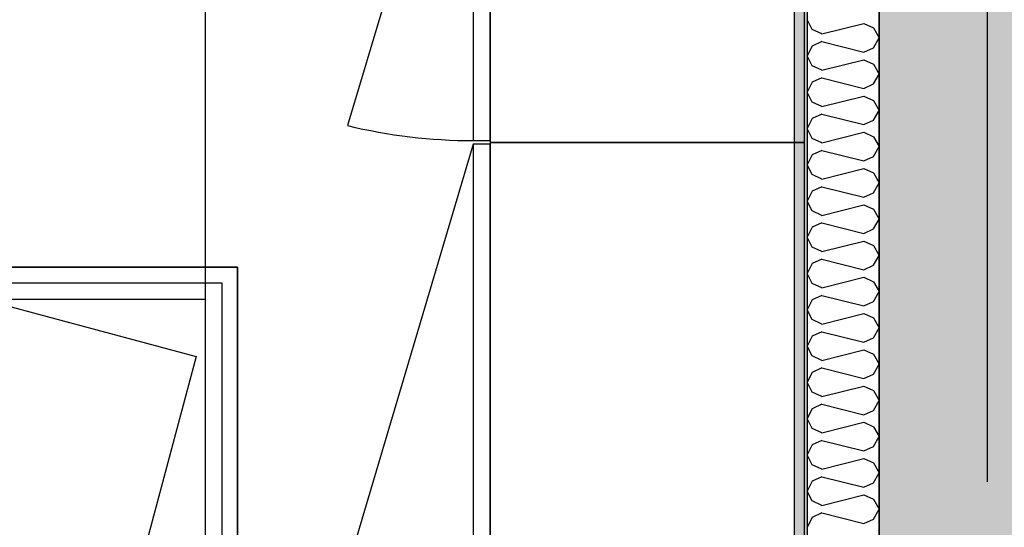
# Model space of a CAD drawing. Header units: millimetres. Extents: x -150 to 340931, y -1115 to 365939.
# Tile 126 of 253: x 285166 to 286169, y 355541 to 356058. Entities that reach past the tile are written whole.
import ezdxf
from ezdxf.enums import TextEntityAlignment as Align

# ---------------------------------------------------------------- set-up
doc = ezdxf.new("R2010")
doc.units = ezdxf.units.MM
doc.header["$LTSCALE"] = 0.5
doc.header["$MEASUREMENT"] = 0
doc.linetypes.add('Akselinje', pattern=[1500, 1000, -200, 100, -200])
doc.linetypes.add('PLINE', pattern=[0])
for name, color, linetype in [('232- Ikke-bærende yttervegger (Skravur)(Nye konstruksjoner)', 7, 'Continuous'), ('232- Ikke-bærende yttervegger(Nye konstruksjoner)', 7, 'Continuous'), ('242- Ikke-bærende innervegger (Skravur)(Nye konstruksjoner)', 7, 'Continuous'), ('242- Ikke-bærende innervegger(Nye konstruksjoner)', 7, 'Continuous'), ('273- Kjøkkeninnredning(Nye konstruksjoner)', 7, 'Continuous'), ('82-- Modullinjer(Nye konstruksjoner)', 7, 'Continuous'), ('842-M___1_50 Målsetting bygning(Nye konstruksjoner)', 7, 'Continuous'), ('862- M___Nettoareal(Nye konstruksjoner)', 7, 'Continuous'), ('862- M___Nettoareal(Polylinje)(Nye konstruksjoner)', 7, 'Continuous'), ('862- M___Nettoareal(Tekst)(Nye konstruksjoner)', 7, 'Continuous')]:
    doc.layers.add(name, color=color, linetype=linetype)
doc.layers.add('236- Innvendig kledning og overflate(Nye konstruksjoner)', color=7, linetype='Continuous', lineweight=0)
doc.styles.add('GENERATED_STYLE_1', font='txt')
doc.styles.add('GENERATED_STYLE_3', font='arial.ttf')
doc.styles.add('GENERATED_STYLE_5', font='arial.ttf')
doc.dimstyles.new('GENERATED_STYLE__1', dxfattribs={"dimtxt": 100, "dimasz": 95, "dimexe": 0.18, "dimexo": 0.0625, "dimgap": 0, "dimtad": 1, "dimtih": 1, "dimtoh": 1, "dimdec": 0, "dimzin": 0, "dimdsep": 46, "dimtxsty": 'GENERATED_STYLE_3', "dimblk": 'ARROWHEAD_6', "dimblk1": 'ARROWHEAD_6', "dimblk2": 'ARROWHEAD_6', "dimcen": 0.09, "dimse1": 1, "dimse2": 1, "dimclrd": 256, "dimclre": 256, "dimclrt": 256, "dimadec": 1, "dimazin": 0, "dimtfac": 1, "dimtdec": 4, "dimtmove": 0, "dimatfit": 3, "dimfxl": 1, "dimtolj": 1, "dimtzin": 0, "dimarcsym": 0})

# ---------------------------------------------------------------- blocks, each defined once
blk = doc.blocks.new('LEILIGHET 8__1', base_point=(283768.6, 348580.7))
at = {"layer": '862- M___Nettoareal(Polylinje)(Nye konstruksjoner)', "flags": 128}
blk.add_lwpolyline([(286041, 356380.7), (277911, 356380.7), (277911, 348080.7), (281226, 348080.7), (281226, 349780.7), (286041, 349780.7)], close=True, dxfattribs=at)
at = {"layer": '862- M___Nettoareal(Tekst)(Nye konstruksjoner)', "style": 'GENERATED_STYLE_1'}
for tag, p in [('DUMMY_861', (280015.2, 358168.6)), ('ROOM_NAME', (279278, 358118.8)), ('DUMMY_862', (279278, 357980.3))]:
    blk.add_attdef(tag, text='', height=100, dxfattribs=at).set_placement(p, align=Align.TOP_LEFT)
blk = doc.blocks.new('STUE__36', base_point=(282599.5, 355025.2))
at = {"layer": '862- M___Nettoareal(Polylinje)(Nye konstruksjoner)', "linetype": 'PLINE', "flags": 128}
blk.add_lwpolyline([(281350, 349780.7), (285955, 349780.7), (285955, 356380.7), (281350, 356380.7), (281350, 355490.7), (281350, 354480.7)], close=True, dxfattribs=at)
at = {"layer": '862- M___Nettoareal(Tekst)(Nye konstruksjoner)', "style": 'GENERATED_STYLE_1'}
for tag, p in [('DUMMY_861', (282836.2, 355213.4)), ('ROOM_NAME', (282362.8, 355163.6)), ('DUMMY_862', (282362.8, 355025.2))]:
    blk.add_attdef(tag, text='', height=100, dxfattribs=at).set_placement(p, align=Align.TOP_LEFT)
blk = doc.blocks.new('Standard grid marker[84]', base_point=(286151, 363787.1))
at = {"layer": '82-- Modullinjer(Nye konstruksjoner)', "linetype": 'Akselinje'}
blk.add_line((286151, 363587.1), (286151, 339987.1), dxfattribs=at)
at = {"layer": '82-- Modullinjer(Nye konstruksjoner)', "style": 'GENERATED_STYLE_5'}
for tag, p in [('AC_MarkerText_1_0', (286151, 363965.3)), ('AC_MarkerText_1_1', (286151, 339715.3))]:
    blk.add_attdef(tag, text='', height=100, rotation=360, dxfattribs=at).set_placement(p, align=Align.TOP_CENTER)
blk = doc.blocks.new('7.06.01 Worktop[272]', base_point=(285355, 355772.7))
at = {"layer": '273- Kjøkkeninnredning(Nye konstruksjoner)', "linetype": 'PLINE'}
for p, q in [((285355, 356382.7), (285355, 355772.7)), ((285355, 355772.7), (282654, 355772.7))]:
    blk.add_line(p, q, dxfattribs=at)
blk = doc.blocks.new('7.06.01 Worktop[273]', base_point=(285355, 356382.7))
at = {"layer": '273- Kjøkkeninnredning(Nye konstruksjoner)', "linetype": 'PLINE'}
for p, q in [((285355, 356382.7), (285355, 354684.7)), ((285965, 354684.7), (285965, 356382.7))]:
    blk.add_line(p, q, dxfattribs=at)
blk = doc.blocks.new('7.01.10 Corner bench 90[281]', base_point=(285065, 356382.7))
at = {"layer": '273- Kjøkkeninnredning(Nye konstruksjoner)', "linetype": 'PLINE'}
for p, q in [((285065, 356382.7), (285065, 355805.7)), ((285965, 356382.7), (285065, 356382.7)), ((285965, 355482.7), (285965, 356382.7)), ((285065, 355805.7), (285388, 355805.7)), ((285067, 355805.7), (285067, 355789.7)), ((285388, 355805.7), (285067, 355805.7)), ((285388, 355805.7), (285388, 355482.7)), ((285388, 355484.7), (285388, 355805.7)), ((285067, 355789.7), (285372, 355789.7)), ((285067, 355789.6), (285346, 355714.8)), ((285372, 355789.7), (285372, 355484.7)), ((285346, 355714.8), (285271.2, 355435.6)), ((285372, 355484.7), (285388, 355484.7)), ((285388, 355482.7), (285965, 355482.7))]:
    blk.add_line(p, q, dxfattribs=at)
blk = doc.blocks.new('7.04.01 Top Cabinet with 1 door[287]', base_point=(285645, 356382.7))
at = {"layer": '273- Kjøkkeninnredning(Nye konstruksjoner)', "linetype": 'PLINE'}
blk.add_line((285628, 356380.8), (285500, 355949.8), dxfattribs=at)
at = {"layer": '273- Kjøkkeninnredning(Nye konstruksjoner)', "linetype": 'PLINE', "flags": 128}
for points in [[(285645, 356380.8), (285628, 356380.8), (285628, 355934.5), (285645, 355934.5)], [(285645, 356382.7), (285645, 355932.7), (285965, 355932.7), (285965, 356382.7)]]:
    blk.add_lwpolyline(points, close=True, dxfattribs=at)
at = {"layer": '273- Kjøkkeninnredning(Nye konstruksjoner)', "linetype": 'PLINE'}
blk.add_ellipse((285628, 356384.5), major_axis=(494.6, 0), ratio=0.909817, start_param=4.45059, end_param=4.712389, dxfattribs=at)
blk = doc.blocks.new('7.04.01 Top Cabinet with 1 door[288]', base_point=(285645, 355932.7))
at = {"layer": '273- Kjøkkeninnredning(Nye konstruksjoner)', "linetype": 'PLINE'}
blk.add_line((285628, 355930.8), (285500, 355499.8), dxfattribs=at)
at = {"layer": '273- Kjøkkeninnredning(Nye konstruksjoner)', "linetype": 'PLINE', "flags": 128}
for points in [[(285645, 355930.8), (285628, 355930.8), (285628, 355484.5), (285645, 355484.5)], [(285645, 355932.7), (285645, 355482.7), (285965, 355482.7), (285965, 355932.7)]]:
    blk.add_lwpolyline(points, close=True, dxfattribs=at)
at = {"layer": '273- Kjøkkeninnredning(Nye konstruksjoner)', "linetype": 'PLINE'}
blk.add_ellipse((285628, 355934.5), major_axis=(494.6, 0), ratio=0.909817, start_param=4.45059, end_param=4.712389, dxfattribs=at)
blk = doc.blocks.new('*D774')
at = {"layer": '842-M___1_50 Målsetting bygning(Nye konstruksjoner)', "linetype": 'PLINE'}
for p, q in [((276294.5, 363585.1), (276294.5, 363772.6)), ((335668.8, 363585.1), (335668.8, 363772.6)), ((276344.5, 363728.9), (276244.5, 363628.9)), ((335618.8, 363628.9), (335718.8, 363728.9)), ((276219.5, 363678.9), (276294.5, 363678.9)), ((276294.5, 363678.9), (335668.8, 363678.9)), ((335668.8, 363678.9), (335743.8, 363678.9))]:
    blk.add_line(p, q, dxfattribs=at)
at = {"layer": '842-M___1_50 Målsetting bygning(Nye konstruksjoner)', "insert": (305772, 363698.9), "char_height": 100, "attachment_point": 7, "style": 'GENERATED_STYLE_3'}
blk.add_mtext('\\A1;{\\pql;\\fArial|b0|i0|c0|p0;\\W1.000000;59\xa0374}', dxfattribs=at)
blk = doc.blocks.new('ARROWHEAD_6')
at = {"linetype": 'Continuous'}
for p, q in [((-0.5, -0.5), (0.5, 0.5)), ((0, 0), (-1, 0))]:
    blk.add_line(p, q, dxfattribs=at)
blk = doc.blocks.new('*X1387')
at = {"layer": '242- Ikke-bærende innervegger (Skravur)(Nye konstruksjoner)', "linetype": 'PLINE'}
for p, q in [((285972.8, 356047.6), (285968, 356057.7)), ((285982.7, 356043.1), (286025.5, 356053.8)), ((286025.5, 356053.8), (286035.4, 356049.3)), ((285982.7, 356043.1), (285972.8, 356047.6)), ((286035.4, 356049.3), (286041, 356039.2)), ((285972.8, 356030.8), (285968, 356020.7)), ((285982.7, 356035.3), (285972.8, 356030.8)), ((285982.7, 356035.3), (286025.5, 356024.6)), ((286035.4, 356029.1), (286041, 356039.2)), ((285972.8, 356010.7), (285968, 356020.7)), ((286025.5, 356024.6), (286035.4, 356029.1)), ((285982.7, 356006.2), (285972.8, 356010.7)), ((285982.7, 356006.2), (286025.5, 356016.9)), ((286025.5, 356016.9), (286035.4, 356012.4)), ((286035.4, 356012.4), (286041, 356002.3)), ((286035.4, 355992.2), (286041, 356002.3)), ((285972.8, 355993.9), (285968, 355983.8)), ((285982.7, 355998.4), (285972.8, 355993.9)), ((285982.7, 355998.4), (286025.5, 355987.7)), ((286025.5, 355987.7), (286035.4, 355992.2)), ((285972.8, 355973.7), (285968, 355983.8)), ((285982.7, 355969.2), (286025.5, 355979.9)), ((286025.5, 355979.9), (286035.4, 355975.4)), ((285982.7, 355969.2), (285972.8, 355973.7)), ((286035.4, 355975.4), (286041, 355965.3)), ((285982.7, 355961.5), (285972.8, 355957)), ((285982.7, 355961.5), (286025.5, 355950.8)), ((286035.4, 355955.3), (286041, 355965.3)), ((285972.8, 355957), (285968, 355946.9)), ((286025.5, 355950.8), (286035.4, 355955.3)), ((285972.8, 355936.8), (285968, 355946.9)), ((285982.7, 355932.3), (286025.5, 355943)), ((286025.5, 355943), (286035.4, 355938.5)), ((285982.7, 355932.3), (285972.8, 355936.8)), ((286035.4, 355938.5), (286041, 355928.4)), ((285972.8, 355920), (285968, 355910)), ((285982.7, 355924.5), (285972.8, 355920)), ((285982.7, 355924.5), (286025.5, 355913.8)), ((286035.4, 355918.3), (286041, 355928.4)), ((285972.8, 355899.9), (285968, 355910)), ((286025.5, 355913.8), (286035.4, 355918.3)), ((285982.7, 355895.4), (285972.8, 355899.9)), ((285982.7, 355895.4), (286025.5, 355906.1)), ((286025.5, 355906.1), (286035.4, 355901.6)), ((286035.4, 355901.6), (286041, 355891.5)), ((286035.4, 355881.4), (286041, 355891.5)), ((285972.8, 355883.1), (285968, 355873)), ((285982.7, 355887.6), (285972.8, 355883.1)), ((285982.7, 355887.6), (286025.5, 355876.9)), ((286025.5, 355876.9), (286035.4, 355881.4)), ((285972.8, 355862.9), (285968, 355873)), ((285982.7, 355858.4), (285972.8, 355862.9)), ((285982.7, 355858.4), (286025.5, 355869.1)), ((286025.5, 355869.1), (286035.4, 355864.6)), ((286035.4, 355864.6), (286041, 355854.6)), ((285982.7, 355850.7), (285972.8, 355846.2)), ((285982.7, 355850.7), (286025.5, 355840)), ((286035.4, 355844.5), (286041, 355854.6)), ((285972.8, 355846.2), (285968, 355836.1)), ((286025.5, 355840), (286035.4, 355844.5)), ((285972.8, 355826), (285968, 355836.1)), ((285982.7, 355821.5), (286025.5, 355832.2)), ((286025.5, 355832.2), (286035.4, 355827.7)), ((285982.7, 355821.5), (285972.8, 355826)), ((286035.4, 355827.7), (286041, 355817.6)), ((285982.7, 355813.8), (285972.8, 355809.3)), ((285982.7, 355813.8), (286025.5, 355803)), ((286035.4, 355807.5), (286041, 355817.6)), ((285972.8, 355809.3), (285968, 355799.2)), ((286025.5, 355803), (286035.4, 355807.5)), ((285972.8, 355789.1), (285968, 355799.2)), ((285982.7, 355784.6), (286025.5, 355795.3)), ((286025.5, 355795.3), (286035.4, 355790.8)), ((286035.4, 355790.8), (286041, 355780.7)), ((285982.7, 355784.6), (285972.8, 355789.1)), ((286035.4, 355770.6), (286041, 355780.7)), ((285972.8, 355772.3), (285968, 355762.2)), ((285982.7, 355776.8), (285972.8, 355772.3)), ((285982.7, 355776.8), (286025.5, 355766.1)), ((286025.5, 355766.1), (286035.4, 355770.6)), ((285972.8, 355752.2), (285968, 355762.2)), ((285982.7, 355747.7), (285972.8, 355752.2)), ((285982.7, 355747.7), (286025.5, 355758.4)), ((286025.5, 355758.4), (286035.4, 355753.9)), ((286035.4, 355753.9), (286041, 355743.8)), ((285982.7, 355739.9), (285972.8, 355735.4)), ((285982.7, 355739.9), (286025.5, 355729.2)), ((286035.4, 355733.7), (286041, 355743.8)), ((285972.8, 355735.4), (285968, 355725.3)), ((286025.5, 355729.2), (286035.4, 355733.7)), ((285972.8, 355715.2), (285968, 355725.3)), ((285982.7, 355710.7), (286025.5, 355721.4)), ((286025.5, 355721.4), (286035.4, 355716.9)), ((285982.7, 355710.7), (285972.8, 355715.2)), ((286035.4, 355716.9), (286041, 355706.8)), ((285982.7, 355703), (285972.8, 355698.5)), ((285982.7, 355703), (286025.5, 355692.3)), ((286035.4, 355696.8), (286041, 355706.8)), ((285972.8, 355698.5), (285968, 355688.4)), ((286025.5, 355692.3), (286035.4, 355696.8)), ((285972.8, 355678.3), (285968, 355688.4)), ((285982.7, 355673.8), (286025.5, 355684.5)), ((286025.5, 355684.5), (286035.4, 355680)), ((286035.4, 355680), (286041, 355669.9)), ((285982.7, 355673.8), (285972.8, 355678.3)), ((286035.4, 355659.8), (286041, 355669.9)), ((285972.8, 355661.5), (285968, 355651.5)), ((285982.7, 355666), (285972.8, 355661.5)), ((285982.7, 355666), (286025.5, 355655.3)), ((286025.5, 355655.3), (286035.4, 355659.8)), ((285972.8, 355641.4), (285968, 355651.5)), ((285982.7, 355636.9), (285972.8, 355641.4)), ((285982.7, 355636.9), (286025.5, 355647.6)), ((286025.5, 355647.6), (286035.4, 355643.1)), ((286035.4, 355643.1), (286041, 355633)), ((285982.7, 355629.1), (285972.8, 355624.6)), ((285982.7, 355629.1), (286025.5, 355618.4)), ((286035.4, 355622.9), (286041, 355633)), ((285972.8, 355624.6), (285968, 355614.5)), ((286025.5, 355618.4), (286035.4, 355622.9)), ((285972.8, 355604.4), (285968, 355614.5)), ((285982.7, 355599.9), (286025.5, 355610.7)), ((286025.5, 355610.7), (286035.4, 355606.2)), ((285982.7, 355599.9), (285972.8, 355604.4)), ((286035.4, 355606.2), (286041, 355596.1)), ((285982.7, 355592.2), (285972.8, 355587.7)), ((285982.7, 355592.2), (286025.5, 355581.5)), ((286035.4, 355586), (286041, 355596.1)), ((285972.8, 355587.7), (285968, 355577.6)), ((286025.5, 355581.5), (286035.4, 355586)), ((285972.8, 355567.5), (285968, 355577.6)), ((285982.7, 355563), (286025.5, 355573.7)), ((286025.5, 355573.7), (286035.4, 355569.2)), ((286035.4, 355569.2), (286041, 355559.1)), ((285982.7, 355563), (285972.8, 355567.5)), ((286035.4, 355549.1), (286041, 355559.1)), ((285972.8, 355550.8), (285968, 355540.7)), ((285982.7, 355555.3), (285972.8, 355550.8)), ((285982.7, 355555.3), (286025.5, 355544.6)), ((286025.5, 355544.6), (286035.4, 355549.1))]:
    blk.add_line(p, q, dxfattribs=at)

msp = doc.modelspace()

# ---------------------------------------------------------------- hatches: boundary and pattern name
at = {"layer": '232- Ikke-bærende yttervegger (Skravur)(Nye konstruksjoner)', "linetype": 'Continuous'}
h = msp.add_hatch(dxfattribs=at)
h.set_pattern_fill('Betong_strukturell', color=256, style=0, pattern_type=2)
h.set_pattern_definition([(90.00001, (0, 0), (311.76916, 6e-05), [30, -150]), (90.00001, (-155.9, 90), (311.76916, 6e-05), [30, -150]), (150.00001, (0, 0), (155.88452, 270.00004), [30, -150]), (150.00001, (-4e-05, 180), (155.88452, 270.00004), [30, -150]), (210.00001, (-6e-06, 30), (-155.88463, 269.99998), [30, -150]), (210.00001, (-4e-05, 210), (-155.88463, 269.99998), [30, -150]), (90.000012, (-30, -6e-06), (60.000002, 1.2e-05), [0, -60.000002, 0, -90.000004]), (135.000012, (-30, 30), (42.4264, 42.426417), [0, -45.000002, 0, -75.000003])])
h.paths.add_polyline_path([(286041, 356590.6), (286041, 347870.7), (286261, 347870.7), (286261, 356590.6)])
at = {"layer": '242- Ikke-bærende innervegger (Skravur)(Nye konstruksjoner)', "linetype": 'Continuous'}
h = msp.add_hatch(dxfattribs=at)
h.set_pattern_fill('Prikker_tett', color=256, style=0, pattern_type=2)
h.set_pattern_definition([(0, (0, 0), (0, 43.30127), [0, -25]), (0, (12.5, 21.65), (0, 43.30127), [0, -25])])
h.paths.add_polyline_path([(285955, 356380.7), (285955, 349780.7), (285968, 349780.7), (285968, 356380.7)])

# ---------------------------------------------------------------- linework, layer by layer
at = {"layer": '232- Ikke-bærende yttervegger(Nye konstruksjoner)', "linetype": 'PLINE', "flags": 128}
msp.add_lwpolyline([(286041, 356590.6), (286041, 347870.7)], dxfattribs=at)
at = {"layer": '236- Innvendig kledning og overflate(Nye konstruksjoner)', "linetype": 'PLINE', "flags": 128}
msp.add_lwpolyline([(285955, 356380.7), (285955, 349780.7)], dxfattribs=at)
at = {"layer": '242- Ikke-bærende innervegger(Nye konstruksjoner)', "linetype": 'PLINE'}
msp.add_line((285968, 356380.7), (285968, 349780.7), dxfattribs=at)
at = {"layer": '242- Ikke-bærende innervegger(Nye konstruksjoner)', "linetype": 'PLINE', "flags": 128}
msp.add_lwpolyline([(286041, 349780.7), (286041, 356380.7)], dxfattribs=at)

# ---------------------------------------------------------------- block references
at = {"layer": '242- Ikke-bærende innervegger(Nye konstruksjoner)'}
msp.add_blockref('*X1387', (0, 0), dxfattribs=at)
at = {"layer": '273- Kjøkkeninnredning(Nye konstruksjoner)', "linetype": 'PLINE'}
for name, p in [('7.06.01 Worktop[272]', (285355, 355772.7)), ('7.01.10 Corner bench 90[281]', (285065, 356382.7)), ('7.06.01 Worktop[273]', (285355, 356382.7)), ('7.04.01 Top Cabinet with 1 door[287]', (285645, 356382.7)), ('7.04.01 Top Cabinet with 1 door[288]', (285645, 355932.7))]:
    msp.add_blockref(name, p, dxfattribs=at)
at = {"layer": '82-- Modullinjer(Nye konstruksjoner)', "linetype": 'PLINE'}
msp.add_blockref('Standard grid marker[84]', (286151, 363787.1), dxfattribs=at)
at = {"layer": '862- M___Nettoareal(Nye konstruksjoner)', "linetype": 'Continuous'}
for name, p in [('LEILIGHET 8__1', (283768.6, 348580.7)), ('STUE__36', (282599.5, 355025.2))]:
    msp.add_blockref(name, p, dxfattribs=at)

# ---------------------------------------------------------------- dimensions: what is measured, and where the dimension line sits
at = {"layer": '842-M___1_50 Målsetting bygning(Nye konstruksjoner)', "linetype": 'Continuous'}
dim = msp.add_linear_dim(base=(335668.8, 363678.9), p1=(276294.5, 358685.2), p2=(335668.8, 339845.1), dimstyle='GENERATED_STYLE__1', dxfattribs=at)
dim.commit()
dim.dimension.update_dxf_attribs({"geometry": '*D774', "text_midpoint": (305981.5, 363748.9), "dimtype": 160})

doc.saveas('drawing.dxf')
